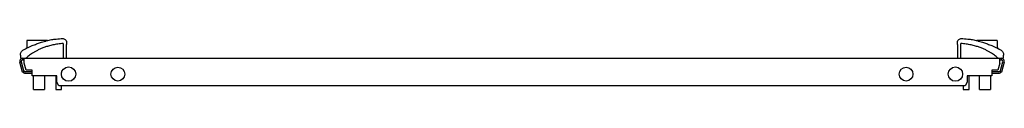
# Model space of a CAD drawing. Header units: millimetres. Extents: x 75 to 573, y 435 to 461.
import ezdxf

# ---------------------------------------------------------------- set-up
doc = ezdxf.new("R2010")
doc.units = ezdxf.units.MM
doc.header["$LTSCALE"] = 58.115788
doc.layers.get('0').update_dxf_attribs({"linetype": 'CONTINUOUS'})

msp = doc.modelspace()

# ---------------------------------------------------------------- linework, layer by layer
at = {"color": 7}
for p, q in [((78.24, 459.85), (78.24, 456.09)), ((88.61, 459.85), (78.24, 459.85)), ((569.69, 459.85), (559.31, 459.85)), ((569.69, 459.85), (569.69, 456.03)), ((77.62, 455.85), (77.62, 455.75)), ((77.81, 455.85), (77.62, 455.85)), ((96.52, 458.33), (96.52, 450.85)), ((98.32, 450.85), (98.32, 457.8)), ((549.52, 457.8), (549.52, 450.85)), ((551.32, 450.85), (551.32, 458.33)), ((570.27, 455.85), (570.03, 455.85)), ((570.27, 455.85), (570.27, 455.72)), ((75.96, 443.85), (74.63, 448.84)), ((74.92, 452.49), (74.92, 450.85)), ((74.92, 450.85), (572.92, 450.85)), ((75.4, 449.05), (76.74, 444.06)), ((76.17, 450.05), (76.17, 450.85)), ((76.17, 450.05), (76.86, 450.05)), ((76.86, 448.31), (76.86, 450.85)), ((570.99, 448.31), (570.99, 450.85)), ((570.99, 450.05), (571.67, 450.05)), ((571.11, 444.06), (572.45, 449.05)), ((571.67, 450.85), (571.67, 450.05)), ((573.22, 448.84), (571.88, 443.85)), ((572.92, 450.85), (572.92, 452.49)), ((76.74, 444.06), (75.96, 443.85)), ((77.78, 444.85), (76.86, 448.31)), ((80.82, 444.05), (77.35, 444.05)), ((80.82, 444.85), (77.78, 444.85)), ((80.82, 442), (80.82, 444.85)), ((570.07, 444.85), (567.02, 444.85)), ((567.02, 444.85), (567.02, 442)), ((570.5, 444.05), (567.02, 444.05)), ((570.99, 448.31), (570.07, 444.85)), ((571.88, 443.85), (571.11, 444.06)), ((77.35, 443.25), (80.82, 443.25)), ((93.32, 442), (80.82, 442)), ((81.57, 435.13), (81.57, 442)), ((87.07, 442), (87.07, 435.13)), ((92.82, 442), (92.82, 435.05)), ((93.32, 438.85), (93.32, 442)), ((95.82, 442.06), (95.82, 443.66)), ((567.02, 442), (554.52, 442)), ((554.52, 442), (554.52, 438.85)), ((555.52, 435.05), (555.52, 442)), ((560.77, 435.13), (560.77, 442)), ((566.27, 442), (566.27, 435.13)), ((567.02, 443.25), (570.5, 443.25)), ((81.57, 435.13), (87.07, 435.13)), ((92.82, 435.05), (95.82, 435.05)), ((94.32, 436.85), (93.32, 438.85)), ((553.52, 436.85), (94.32, 436.85)), ((95.82, 435.05), (95.82, 436.85)), ((552.52, 436.85), (552.52, 435.05)), ((552.52, 435.05), (555.52, 435.05)), ((554.52, 438.85), (553.52, 436.85)), ((560.77, 435.13), (566.27, 435.13))]:
    msp.add_line(p, q, dxfattribs=at)
for centre, radius in [((99.32, 442.85), 3.65), ((124.32, 442.85), 3.5), ((523.52, 442.85), 3.5), ((548.52, 442.85), 3.65)]:
    msp.add_circle(centre, radius, dxfattribs=at)
for centre, radius, start, end in [((76.17, 449.25), 1.6, 90, 195), ((76.17, 449.25), 0.8, 90, 195), ((571.67, 449.25), 1.6, 345, 90), ((571.67, 449.25), 0.8, 345, 90), ((77.35, 444.85), 1.6, 217.2778, 270), ((77.35, 444.85), 0.8, 195, 270), ((570.5, 444.85), 0.8, 270, 319.9305), ((570.5, 444.85), 1.6, 270, 322.7222)]:
    msp.add_arc(centre, radius, start, end, dxfattribs=at)
for points, knots in [([(74.92, 452.49), (74.95, 452.74), (75.02, 453.24), (75.26, 453.97), (75.75, 454.7), (76.47, 455.11), (77.51, 455.68), (79.09, 456.6), (81.3, 457.45), (83.56, 458.31), (85.8, 459.1), (88.15, 459.79), (90.65, 460.41), (92.85, 460.59), (94.74, 460.81), (96.04, 460.9), (97.27, 460.74), (98.14, 460.02), (98.38, 458.84), (98.32, 458.17), (98.32, 457.8)], [0, 0, 0, 0, 0.026525, 0.053359, 0.081945, 0.116975, 0.139846, 0.208458, 0.310223, 0.391928, 0.464948, 0.562756, 0.65233, 0.738158, 0.797265, 0.854787, 0.87536, 0.928192, 0.96018, 1, 1, 1, 1]), ([(549.52, 457.8), (549.52, 458.17), (549.47, 458.84), (549.71, 460.02), (550.58, 460.74), (551.81, 460.9), (553.1, 460.81), (554.99, 460.59), (557.2, 460.41), (559.7, 459.79), (562.05, 459.1), (564.29, 458.31), (566.54, 457.45), (568.76, 456.6), (570.34, 455.68), (571.38, 455.11), (572.1, 454.7), (572.59, 453.97), (572.82, 453.24), (572.9, 452.74), (572.92, 452.49)], [0, 0, 0, 0, 0.03982, 0.071808, 0.12464, 0.145213, 0.202735, 0.261842, 0.34767, 0.437244, 0.535052, 0.608072, 0.689777, 0.791542, 0.860154, 0.883025, 0.918055, 0.946641, 0.973475, 1, 1, 1, 1]), ([(96.52, 458.33), (96.34, 458.32), (95.24, 458.25), (93.33, 458.02), (90.88, 457.54), (88.73, 456.96), (86.82, 456.31), (85.14, 455.62), (83.64, 454.91), (82.32, 454.2), (81.14, 453.49), (80.1, 452.8), (79.18, 452.13), (78.36, 451.49), (77.86, 451.06), (77.62, 450.85)], [0, 0, 0, 0, 0.026068, 0.159894, 0.279405, 0.386673, 0.483434, 0.571055, 0.650684, 0.723215, 0.789258, 0.849381, 0.904161, 0.954175, 1, 1, 1, 1]), ([(570.23, 450.85), (569.99, 451.06), (569.48, 451.49), (568.67, 452.13), (567.75, 452.8), (566.71, 453.49), (565.53, 454.2), (564.21, 454.91), (562.71, 455.62), (561.03, 456.31), (559.12, 456.96), (556.96, 457.54), (554.52, 458.02), (552.6, 458.25), (551.5, 458.32), (551.32, 458.33)], [0, 0, 0, 0, 0.045825, 0.095839, 0.150619, 0.210742, 0.276785, 0.349316, 0.428945, 0.516566, 0.613327, 0.720595, 0.840106, 0.973932, 1, 1, 1, 1])]:
    msp.add_open_spline(points, degree=3, knots=knots, dxfattribs=at)

doc.saveas('drawing.dxf')
